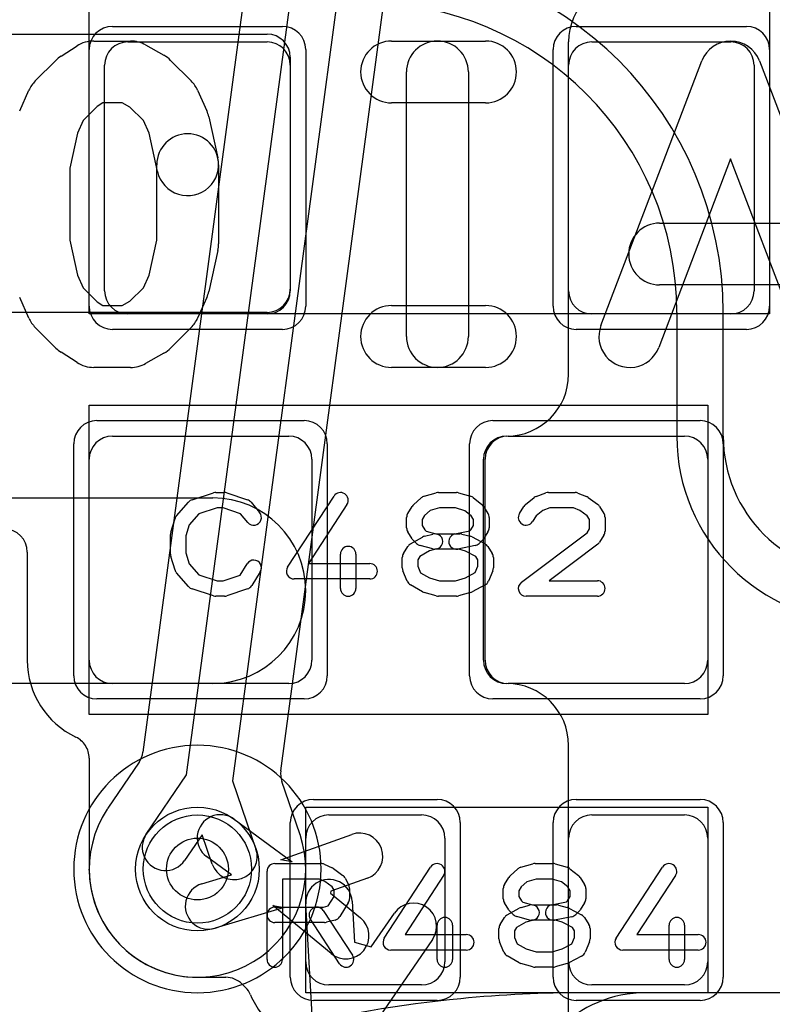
# Model space of a CAD drawing. Extents: x 0 to 21, y -0.5 to 20.
# Tile 9 of 15: x 15.2 to 17.6, y 9 to 12.1. Entities that reach past the tile are written whole.
import ezdxf

# ---------------------------------------------------------------- set-up
doc = ezdxf.new("R2010")
doc.units = 0
for name, color, linetype in [('Hole', 1, 'CONTINUOUS'), ('L1', 3, 'CONTINUOUS'), ('L2', 3, 'CONTINUOUS'), ('L3', 3, 'CONTINUOUS'), ('L4', 3, 'CONTINUOUS'), ('MetalMask-A', 176, 'CONTINUOUS'), ('PartsArea-A', 111, 'CONTINUOUS'), ('PartsSilk-A', 221, 'CONTINUOUS'), ('PartsSilk-B', 221, 'CONTINUOUS'), ('Resist-A', 2, 'CONTINUOUS'), ('Resist-B', 2, 'CONTINUOUS'), ('Silk-B', 140, 'CONTINUOUS')]:
    doc.layers.add(name, color=color, linetype=linetype)

msp = doc.modelspace()

# ---------------------------------------------------------------- linework, layer by layer
at = {"layer": 'Hole'}
msp.add_circle((15.75, 9.4), 0.1, dxfattribs=at)
at = {"layer": 'L1'}
for p, q in [((3.27279, 12.1), (15.97503, 12.1)), ((15.525, 12.075), (15.975, 12.075)), ((16.95, 11), (16.95, 12.075)), ((17.025, 12.075), (17.475, 12.075)), ((16.05, 12.02503), (16.05, 11.27497)), ((15.45, 11.27), (15.45, 12)), ((16.05, 12), (16.05, 11.27)), ((16.95, 11.27), (16.95, 12)), ((17.55, 12), (17.55, 11.27)), ((15.97503, 11.2), (3.92426, 11.2)), ((15.975, 11.195), (15.525, 11.195)), ((17.475, 11.195), (17.025, 11.195)), ((15.475, 10.8), (16.045, 10.8)), ((16.74997, 10.8), (16.75, 10.8)), ((16.755, 10.8), (17.325, 10.8)), ((15.4, 10.075), (15.4, 10.725)), ((16.12, 10.725), (16.12, 10.075)), ((16.675, 10.07497), (16.675, 10.72503)), ((16.68, 10.075), (16.68, 10.725)), ((17.4, 10.725), (17.4, 10.075)), ((14.45, 10.6), (15.8, 10.6)), ((15.19996, 10.425), (15.19996, 10.075)), ((15.8, 10), (14.45, 10)), ((16.045, 10), (15.475, 10)), ((16.75, 10), (16.74997, 10)), ((17.325, 10), (16.755, 10)), ((16.95, 8.6), (16.95, 9.8)), ((15.39988, 9.75877), (15.39988, 9.4)), ((15.86864, 9.56101), (16.0561, 9.42289)), ((16.175, 9.575), (16.475, 9.575)), ((17.025, 9.575), (17.325, 9.575)), ((16.01918, 9.42931), (16.24901, 9.51178)), ((16.1, 9.1), (16.1, 9.5)), ((16.55, 9.5), (16.55, 9.1)), ((16.95, 9.1), (16.95, 9.5)), ((17.4, 9.5), (17.4, 9.1)), ((15.86034, 9.38081), (15.77966, 9.44025)), ((16.0561, 9.42289), (16.01918, 9.42931)), ((15.76434, 9.35209), (15.86034, 9.38081)), ((16.29967, 9.3706), (16.18119, 9.32809)), ((16.18119, 9.32809), (16.18016, 9.32212)), ((16.18016, 9.32212), (16.27732, 9.24211)), ((16.03039, 9.27511), (15.80732, 9.20839)), ((16.18196, 9.12631), (15.99346, 9.28154)), ((15.99346, 9.28154), (16.03039, 9.27511)), ((16.12442, 8.86259), (16.10036, 9.28727)), ((16.25012, 9.29575), (16.25764, 9.16305)), ((16.31139, 9.1481), (16.38675, 9.25743)), ((16.51025, 9.17231), (16.26884, 8.82208)), ((16.25764, 9.16305), (16.31139, 9.1481)), ((15.75001, 9.04996), (15.8415, 9.04996)), ((15.89509, 9.02744), (15.9055, 9.01703)), ((16.475, 9.025), (16.175, 9.025)), ((17.325, 9.025), (17.025, 9.025))]:
    msp.add_line(p, q, dxfattribs=at)
msp.add_circle((15.75, 9.4), 0.2, dxfattribs=at)
for centre, radius, start, end in [((17.15, 12.075), 0.2, 90, 180), ((15.97503, 12.02503), 0.07497, 0, 90), ((15.525, 12), 0.075, 90, 180), ((15.975, 12), 0.075, 0, 90), ((17.025, 12), 0.075, 90, 180), ((17.475, 12), 0.075, 0, 90), ((15.97503, 11.27497), 0.07497, -90, 0), ((15.525, 11.27), 0.075, 180, -90), ((15.975, 11.27), 0.075, -90, 0), ((17.025, 11.27), 0.075, 180, -90), ((17.475, 11.27), 0.075, -90, 0), ((16.75, 11), 0.2, -90, 0), ((15.475, 10.725), 0.075, 90, 180), ((16.045, 10.725), 0.075, 0, 90), ((16.74997, 10.72503), 0.07497, 90, 180), ((16.755, 10.725), 0.075, 90, 180), ((17.325, 10.725), 0.075, 0, 90), ((15.8, 10.3), 0.3, -90, 90), ((15.12496, 10.425), 0.075, 0, 90), ((15.475, 10.07499), 0.27504, 179.99792, -115.39671), ((15.475, 10.075), 0.075, 180, -90), ((16.045, 10.075), 0.075, -90, 0), ((16.74997, 10.07497), 0.07497, 180, -90), ((16.755, 10.075), 0.075, 180, -90), ((17.325, 10.075), 0.075, -90, 0), ((16.75, 9.8), 0.2, 0, 90), ((15.32489, 9.75881), 0.07497, 32.63649, 64.60402), ((15.32491, 9.75877), 0.07497, 0, 32.67048), ((15.82415, 9.50063), 0.075, 53.61597, -126.38183), ((16.175, 9.5), 0.075, 90, 180), ((16.475, 9.5), 0.075, 0, 90), ((17.025, 9.5), 0.075, 90, 180), ((17.325, 9.5), 0.075, 0, 90), ((16.27434, 9.44119), 0.075, -70.26035, 109.73835), ((15.32501, 9.39619), 0.07497, 0.51203, 2.91317), ((15.75001, 9.4), 0.35004, -179.48603, -90), ((16.17524, 9.29151), 0.075, 3.24085, -176.75687), ((15.78583, 9.28024), 0.075, 106.65168, -73.34742), ((16.4485, 9.21487), 0.075, -34.57581, 145.42179), ((16.22964, 9.18421), 0.075, -129.47107, 50.52872), ((16.175, 9.1), 0.075, 180, -90), ((16.475, 9.1), 0.075, -90, 0), ((17.025, 9.1), 0.075, 180, -90), ((17.325, 9.1), 0.075, -90, 0), ((15.8415, 8.97496), 0.075, 45.0054, 90), ((15.84208, 8.97443), 0.07497, 45, 45.60525), ((15.85249, 8.96402), 0.07497, 22.85738, 45), ((16.17505, 9.09998), 0.27508, -157.14493, -142.46062)]:
    msp.add_arc(centre, radius, start, end, dxfattribs=at)
at = {"layer": 'L2'}
for p, q in [((17.29996, 11.2), (17.29996, 10.8)), ((17.45, 10.8), (17.45, 11.2)), ((17.9, 9.00004), (17, 9.00004))]:
    msp.add_line(p, q, dxfattribs=at)
for centre, radius, start, end in [((16.3, 11.2), 2.20004, 0, 90), ((16.3, 11.2), 2.05, 0, 90), ((16.3, 11.2), 1.15, 0, 90), ((16.3, 11.2), 0.99996, 0, 90), ((17.9, 10.8), 0.60004, 180, 0), ((17.9, 10.8), 0.45, 180, 0), ((15.75, 9.4), 0.40004, 90, -90), ((15.75, 9.4), 0.40004, -90, 90), ((16.99998, 4.9), 4.10004, 95.57186, 112.06768), ((16.99992, 4.89999), 4.10005, 89.99944, 95.57101), ((17, 4.9), 4.10004, 90, 90.00056)]:
    msp.add_arc(centre, radius, start, end, dxfattribs=at)
at = {"layer": 'L3'}
msp.add_line((18.05, 9.00004), (17.2, 9.00004), dxfattribs=at)
for centre, start, end in [((15.75, 9.4), 90, -90), ((15.75, 9.4), -90, 90), ((17.2, 8.6), 90, -90)]:
    msp.add_arc(centre, 0.40004, start, end, dxfattribs=at)
at = {"layer": 'L4'}
for p, q in [((15.71517, 9.70497), (16.38615, 14.71494)), ((16.2304, 14.68233), (15.57351, 9.77745)), ((16.53483, 14.69503), (15.86385, 9.68506)), ((16.0196, 9.71767), (16.67649, 14.62255)), ((15.56124, 9.74532), (15.4608, 9.59724)), ((15.58448, 9.51227), (15.71517, 9.70497)), ((15.86385, 9.68506), (15.93923, 9.46475)), ((16.08119, 9.51332), (16.02298, 9.68345)), ((15.76487, 9.51101), (15.70862, 9.42807)), ((15.79731, 9.41619), (15.76487, 9.51101))]:
    msp.add_line(p, q, dxfattribs=at)
msp.add_circle((15.75, 9.4), 0.2, dxfattribs=at)
for centre, radius, start, end in [((15.4992, 9.7874), 0.07497, -34.14795, -7.62646), ((16.09391, 9.70772), 0.07497, 172.37354, -161.11068), ((15.75, 9.4), 0.35004, 146.49153, 18.60214), ((15.39563, 9.63463), 0.07497, -33.5099, -33.23855), ((15.64656, 9.47018), 0.22505, 145.85731, 146.76043), ((15.39825, 9.63857), 0.07497, -34.14366, -33.45479), ((15.64655, 9.47017), 0.075, 145.85227, -34.1455), ((15.86827, 9.44047), 0.22504, 18.48245, 18.88824), ((16.1528, 9.53558), 0.07497, -161.5143, -161.39346), ((15.86827, 9.44047), 0.075, -161.11087, 18.88768)]:
    msp.add_arc(centre, radius, start, end, dxfattribs=at)
at = {"layer": 'MetalMask-A'}
for p, q in [((15.525, 12.075), (15.975, 12.075)), ((17.025, 12.075), (17.475, 12.075)), ((15.45, 11.27), (15.45, 12)), ((16.05, 12), (16.05, 11.27)), ((16.95, 11.27), (16.95, 12)), ((17.55, 12), (17.55, 11.27)), ((15.975, 11.195), (15.525, 11.195)), ((17.475, 11.195), (17.025, 11.195)), ((15.475, 10.8), (16.045, 10.8)), ((16.755, 10.8), (17.325, 10.8)), ((15.4, 10.075), (15.4, 10.725)), ((16.12, 10.725), (16.12, 10.075)), ((16.68, 10.075), (16.68, 10.725)), ((17.4, 10.725), (17.4, 10.075)), ((16.045, 10), (15.475, 10)), ((17.325, 10), (16.755, 10)), ((16.175, 9.575), (16.475, 9.575)), ((17.025, 9.575), (17.325, 9.575)), ((16.1, 9.1), (16.1, 9.5)), ((16.55, 9.5), (16.55, 9.1)), ((16.95, 9.1), (16.95, 9.5)), ((17.4, 9.5), (17.4, 9.1)), ((16.475, 9.025), (16.175, 9.025)), ((17.325, 9.025), (17.025, 9.025))]:
    msp.add_line(p, q, dxfattribs=at)
for centre, start, end in [((15.525, 12), 90, 180), ((15.975, 12), 0, 90), ((17.025, 12), 90, 180), ((17.475, 12), 0, 90), ((15.525, 11.27), 180, -90), ((15.975, 11.27), -90, 0), ((17.025, 11.27), 180, -90), ((17.475, 11.27), -90, 0), ((15.475, 10.725), 90, 180), ((16.045, 10.725), 0, 90), ((16.755, 10.725), 90, 180), ((17.325, 10.725), 0, 90), ((15.475, 10.075), 180, -90), ((16.045, 10.075), -90, 0), ((16.755, 10.075), 180, -90), ((17.325, 10.075), -90, 0), ((16.175, 9.5), 90, 180), ((16.475, 9.5), 0, 90), ((17.025, 9.5), 90, 180), ((17.325, 9.5), 0, 90), ((16.175, 9.1), 180, -90), ((16.475, 9.1), -90, 0), ((17.025, 9.1), 180, -90), ((17.325, 9.1), -90, 0)]:
    msp.add_arc(centre, 0.075, start, end, dxfattribs=at)
at = {"layer": 'PartsArea-A'}
for p, q in [((15.4, 11.195), (15.4, 14.205)), ((17.6, 14.205), (17.6, 11.195)), ((17.6, 11.195), (15.4, 11.195)), ((15.4, 10.9), (17.4, 10.9)), ((15.4, 9.9), (15.4, 10.9)), ((17.4, 10.9), (17.4, 9.9)), ((17.4, 9.9), (15.4, 9.9)), ((16.1, 9.6), (17.4, 9.6)), ((16.1, 9), (16.1, 9.6)), ((17.4, 9.6), (17.4, 9)), ((17.4, 9), (16.1, 9))]:
    msp.add_line(p, q, dxfattribs=at)
at = {"layer": 'PartsSilk-A'}
for p, q in [((15.73266, 10.59418), (15.8021, 10.6164)), ((15.80972, 10.61759), (15.8375, 10.61759)), ((15.8454, 10.61631), (15.91207, 10.59409)), ((16.04157, 10.37663), (16.19157, 10.60626)), ((16.48341, 10.60552), (16.5223, 10.61663)), ((16.52917, 10.61759), (16.5875, 10.61759)), ((16.59437, 10.61663), (16.63326, 10.60552)), ((16.84563, 10.60497), (16.87618, 10.61608)), ((16.88472, 10.61759), (16.97083, 10.61759)), ((16.98011, 10.6158), (17.00789, 10.60469)), ((15.68258, 10.54239), (15.72147, 10.58683)), ((15.92338, 10.58637), (15.95115, 10.55304)), ((16.23343, 10.57892), (16.10869, 10.38796)), ((16.43019, 10.55029), (16.44408, 10.57251)), ((16.44867, 10.57795), (16.47367, 10.60017)), ((16.64201, 10.601), (16.66979, 10.57878)), ((16.67537, 10.57251), (16.68926, 10.55029)), ((16.7913, 10.55029), (16.80519, 10.57251)), ((16.81077, 10.57878), (16.83855, 10.601)), ((17.01331, 10.6017), (17.04387, 10.57948)), ((17.05037, 10.57251), (17.06426, 10.55029)), ((15.75452, 10.54868), (15.72368, 10.51344)), ((15.81362, 10.56759), (15.75452, 10.54868)), ((15.83344, 10.56759), (15.81362, 10.56759)), ((15.88952, 10.5489), (15.83344, 10.56759)), ((15.91273, 10.52104), (15.88952, 10.5489)), ((16.48457, 10.54296), (16.47639, 10.52987)), ((16.50263, 10.55901), (16.48457, 10.54296)), ((16.53267, 10.56759), (16.50263, 10.55901)), ((16.584, 10.56759), (16.53267, 10.56759)), ((16.6147, 10.55882), (16.584, 10.56759)), ((16.63523, 10.5424), (16.6147, 10.55882)), ((16.64306, 10.52987), (16.63523, 10.5424)), ((16.84533, 10.5424), (16.8337, 10.52379)), ((16.86658, 10.55939), (16.84533, 10.5424)), ((16.88912, 10.56759), (16.86658, 10.55939)), ((16.96602, 10.56759), (16.88912, 10.56759)), ((16.98643, 10.55943), (16.96602, 10.56759)), ((17.01054, 10.54189), (16.98643, 10.55943)), ((17.01806, 10.52987), (17.01054, 10.54189)), ((15.66364, 10.48894), (15.67753, 10.53339)), ((15.72368, 10.51344), (15.7125, 10.47766)), ((16.42639, 10.5037), (16.42639, 10.53704)), ((16.47639, 10.52987), (16.47639, 10.51087)), ((16.47639, 10.51087), (16.48497, 10.49715)), ((16.63448, 10.49715), (16.64306, 10.51087)), ((16.64306, 10.51087), (16.64306, 10.52987)), ((16.69306, 10.53704), (16.69306, 10.5037)), ((17.01806, 10.49976), (17.01806, 10.52987)), ((17.06806, 10.53704), (17.06806, 10.49259)), ((15.6625, 10.41852), (15.6625, 10.48148)), ((15.7125, 10.47766), (15.7125, 10.42234)), ((16.44408, 10.46823), (16.43019, 10.49045)), ((16.48384, 10.47601), (16.51162, 10.48342)), ((16.48497, 10.49715), (16.48932, 10.4928)), ((16.48932, 10.4928), (16.52134, 10.48426)), ((16.52134, 10.48426), (16.59861, 10.48426)), ((16.5826, 10.48377), (16.63074, 10.4934)), ((16.60505, 10.48342), (16.63283, 10.47601)), ((16.63074, 10.4934), (16.63448, 10.49715)), ((16.68926, 10.49045), (16.67537, 10.46823)), ((16.79747, 10.32739), (17.01043, 10.48756)), ((17.01043, 10.48756), (17.01806, 10.49976)), ((17.06426, 10.47934), (17.05037, 10.45712)), ((16.43899, 10.45134), (16.47788, 10.47356)), ((16.45871, 10.45269), (16.4476, 10.4638)), ((16.51162, 10.4351), (16.46995, 10.44621)), ((16.64796, 10.44586), (16.5924, 10.43475)), ((16.63815, 10.47391), (16.67982, 10.45169)), ((16.67185, 10.4638), (16.66074, 10.45269)), ((17.0442, 10.45039), (16.88733, 10.33241)), ((15.7125, 10.42234), (15.72368, 10.38656)), ((16.2125, 10.30741), (16.2125, 10.41852)), ((16.2625, 10.41852), (16.2625, 10.30741)), ((16.4163, 10.42066), (16.43019, 10.44288)), ((16.49986, 10.42853), (16.46925, 10.41104)), ((16.5245, 10.4351), (16.49986, 10.42853)), ((16.59533, 10.43426), (16.51806, 10.43426)), ((16.61717, 10.42844), (16.59533, 10.43426)), ((16.6504, 10.41072), (16.61717, 10.42844)), ((16.68926, 10.44287), (16.70314, 10.42065)), ((15.67753, 10.36661), (15.66364, 10.41106)), ((15.72368, 10.38656), (15.75452, 10.35132)), ((15.88773, 10.3505), (15.91074, 10.38732)), ((16.10869, 10.38796), (16.30694, 10.38796)), ((16.4125, 10.37407), (16.4125, 10.40741)), ((16.46925, 10.41104), (16.4625, 10.40024)), ((16.4625, 10.40024), (16.4625, 10.37907)), ((16.65694, 10.40024), (16.6504, 10.41072)), ((16.65694, 10.37907), (16.65694, 10.40024)), ((16.70694, 10.40741), (16.70694, 10.37407)), ((15.72147, 10.31317), (15.68258, 10.35761)), ((15.75452, 10.35132), (15.81362, 10.33241)), ((15.83344, 10.33241), (15.88773, 10.3505)), ((15.95314, 10.36082), (15.92537, 10.31638)), ((16.42831, 10.33112), (16.41442, 10.36445)), ((16.4625, 10.37907), (16.47119, 10.35822)), ((16.47119, 10.35822), (16.50006, 10.34173)), ((16.61697, 10.34183), (16.64842, 10.3586)), ((16.64842, 10.3586), (16.65694, 10.37907)), ((16.70502, 10.36446), (16.69114, 10.33113)), ((15.81362, 10.33241), (15.83344, 10.33241)), ((16.30694, 10.33796), (16.0625, 10.33796)), ((16.47788, 10.29681), (16.43899, 10.31903)), ((16.50006, 10.34173), (16.53267, 10.33241)), ((16.53267, 10.33241), (16.584, 10.33241)), ((16.584, 10.33241), (16.61697, 10.34183)), ((16.67982, 10.31868), (16.63815, 10.29646)), ((16.88733, 10.33241), (17.04306, 10.33241)), ((15.8021, 10.2836), (15.73266, 10.30582)), ((15.91207, 10.30591), (15.8454, 10.28369)), ((16.5223, 10.28337), (16.48341, 10.29448)), ((16.63326, 10.29448), (16.59437, 10.28337)), ((15.8375, 10.28241), (15.80972, 10.28241)), ((16.5875, 10.28241), (16.52917, 10.28241)), ((17.04306, 10.28241), (16.8125, 10.28241)), ((16, 9.41759), (16.15, 9.41759)), ((16.16015, 9.41544), (16.18515, 9.40433)), ((16.1897, 9.4017), (16.22026, 9.37948)), ((16.35407, 9.17663), (16.50407, 9.40626)), ((16.76117, 9.37795), (16.78617, 9.40017)), ((16.79591, 9.40552), (16.8348, 9.41663)), ((16.84167, 9.41759), (16.9, 9.41759)), ((16.90687, 9.41663), (16.94576, 9.40552)), ((16.95451, 9.401), (16.98229, 9.37878)), ((17.10407, 9.17663), (17.25407, 9.40626)), ((15.975, 9.10741), (15.975, 9.39259)), ((16.1447, 9.36759), (16.025, 9.36759)), ((16.025, 9.36759), (16.025, 9.10741)), ((16.16243, 9.35971), (16.1447, 9.36759)), ((16.22792, 9.37044), (16.23903, 9.34822)), ((16.54593, 9.37892), (16.42119, 9.18796)), ((16.74269, 9.35029), (16.75658, 9.37251)), ((16.84517, 9.36759), (16.81513, 9.35901)), ((16.8965, 9.36759), (16.84517, 9.36759)), ((16.9272, 9.35882), (16.8965, 9.36759)), ((16.98787, 9.37251), (17.00176, 9.35029)), ((17.29593, 9.37892), (17.17119, 9.18796)), ((16.18593, 9.34263), (16.16243, 9.35971)), ((16.19167, 9.33114), (16.18593, 9.34263)), ((16.19167, 9.31087), (16.19167, 9.33114)), ((16.24167, 9.33704), (16.24167, 9.3037)), ((16.73889, 9.3037), (16.73889, 9.33704)), ((16.79707, 9.34296), (16.78889, 9.32987)), ((16.78889, 9.32987), (16.78889, 9.31087)), ((16.81513, 9.35901), (16.79707, 9.34296)), ((16.94773, 9.3424), (16.9272, 9.35882)), ((16.95556, 9.32987), (16.94773, 9.3424)), ((16.95556, 9.31087), (16.95556, 9.32987)), ((17.00556, 9.33704), (17.00556, 9.3037)), ((16.17292, 9.28087), (16.19167, 9.31087)), ((16.78889, 9.31087), (16.79747, 9.29715)), ((16.94698, 9.29715), (16.95556, 9.31087)), ((16, 9.27685), (16.15783, 9.27685)), ((16.15783, 9.27685), (16.17292, 9.28087)), ((16.23787, 9.29045), (16.21009, 9.24601)), ((16.75658, 9.26823), (16.74269, 9.29045)), ((16.75149, 9.25134), (16.79038, 9.27356)), ((16.79634, 9.27601), (16.82412, 9.28342)), ((16.79747, 9.29715), (16.80182, 9.2928)), ((16.80182, 9.2928), (16.83384, 9.28426)), ((16.83384, 9.28426), (16.91111, 9.28426)), ((16.8951, 9.28377), (16.94324, 9.2934)), ((16.91755, 9.28342), (16.94533, 9.27601)), ((16.94324, 9.2934), (16.94698, 9.29715)), ((16.95065, 9.27391), (16.99232, 9.25169)), ((17.00176, 9.29045), (16.98787, 9.26823)), ((16.20964, 9.09373), (16.11519, 9.23817)), ((16.15703, 9.26553), (16.25148, 9.12109)), ((16.19533, 9.2351), (16.16755, 9.22769)), ((16.7288, 9.22066), (16.74269, 9.24288)), ((16.77121, 9.25269), (16.7601, 9.2638)), ((16.82412, 9.2351), (16.78245, 9.24621)), ((16.837, 9.2351), (16.81236, 9.22853)), ((16.90783, 9.23426), (16.83056, 9.23426)), ((16.96046, 9.24586), (16.9049, 9.23475)), ((16.92967, 9.22844), (16.90783, 9.23426)), ((16.98435, 9.2638), (16.97324, 9.25269)), ((17.00176, 9.24287), (17.01564, 9.22065)), ((16.16111, 9.22685), (16, 9.22685)), ((16.525, 9.10741), (16.525, 9.21852)), ((16.575, 9.21852), (16.575, 9.10741)), ((16.725, 9.17407), (16.725, 9.20741)), ((16.78175, 9.21104), (16.775, 9.20024)), ((16.81236, 9.22853), (16.78175, 9.21104)), ((16.9629, 9.21072), (16.92967, 9.22844)), ((16.96944, 9.20024), (16.9629, 9.21072)), ((17.01944, 9.20741), (17.01944, 9.17407)), ((17.275, 9.10741), (17.275, 9.21852)), ((17.325, 9.21852), (17.325, 9.10741)), ((16.42119, 9.18796), (16.61944, 9.18796)), ((16.775, 9.20024), (16.775, 9.17907)), ((16.775, 9.17907), (16.78369, 9.15822)), ((16.96092, 9.1586), (16.96944, 9.17907)), ((16.96944, 9.17907), (16.96944, 9.20024)), ((17.17119, 9.18796), (17.36944, 9.18796)), ((16.74081, 9.13112), (16.72692, 9.16445)), ((16.78369, 9.15822), (16.81256, 9.14173)), ((16.81256, 9.14173), (16.84517, 9.13241)), ((16.8965, 9.13241), (16.92947, 9.14183)), ((16.92947, 9.14183), (16.96092, 9.1586)), ((17.01752, 9.16446), (17.00364, 9.13113)), ((16.61944, 9.13796), (16.375, 9.13796)), ((16.79038, 9.09681), (16.75149, 9.11903)), ((16.84517, 9.13241), (16.8965, 9.13241)), ((16.99232, 9.11868), (16.95065, 9.09646)), ((17.36944, 9.13796), (17.125, 9.13796)), ((16.8348, 9.08337), (16.79591, 9.09448)), ((16.9, 9.08241), (16.84167, 9.08241)), ((16.94576, 9.09448), (16.90687, 9.08337))]:
    msp.add_line(p, q, dxfattribs=at)
for centre, start, end in [((15.80972, 10.59259), 90, 107.74642), ((15.8375, 10.59259), 71.57954, 90), ((16.2125, 10.59259), -33.14974, 146.84644), ((16.49028, 10.58148), 105.94854, 131.62783), ((16.52917, 10.59259), 90, 105.94854), ((16.5875, 10.59259), 74.05146, 90), ((16.62639, 10.58148), 51.33303, 74.05146), ((16.85417, 10.58148), 109.97919, 128.65478), ((16.88472, 10.59259), 90, 109.98461), ((16.97083, 10.59259), 68.2071, 90), ((16.99861, 10.58148), 53.98274, 68.20215), ((15.74028, 10.57037), 107.74642, 138.81192), ((15.90417, 10.57037), 39.7909, 71.57954), ((16.46528, 10.55926), 131.62783, 147.99462), ((16.65417, 10.55926), 32.00538, 51.33303), ((16.82639, 10.55926), 128.66697, 147.98998), ((17.02917, 10.55926), 32.00538, 53.97932), ((15.70139, 10.52593), 138.81192, 162.63777), ((15.93194, 10.53704), -140.2091, 39.8005), ((16.45139, 10.53704), 147.99462, 180), ((16.66806, 10.53704), 0, 32.00538), ((16.8125, 10.53704), 147.99462, -32.01002), ((17.04306, 10.53704), 0, 32.01002), ((15.6875, 10.48148), 162.63777, 180), ((16.45139, 10.5037), 180, -147.99462), ((16.49028, 10.45185), 104.92551, 119.74171), ((16.51806, 10.45926), -75.07449, 104.93527), ((16.5875, 10.45926), 101.30544, -78.69205), ((16.59861, 10.45926), 75.07449, 90), ((16.62639, 10.45185), 61.9383, 75.06473), ((16.66806, 10.5037), -32.00538, 0), ((17.04306, 10.49259), -32.00538, 0), ((16.45139, 10.42963), 119.73351, 147.98998), ((16.46528, 10.48148), -147.99462, -135), ((16.47639, 10.47037), -135, -104.92551), ((16.64306, 10.47037), -78.69456, -45), ((16.65417, 10.48148), -45, -32.00538), ((16.66806, 10.42963), 31.98594, 61.9318), ((17.02917, 10.47037), -53.0476, -32.01002), ((15.6875, 10.41852), 180, -162.63777), ((16.2375, 10.41852), 0, 180), ((16.4375, 10.40741), 147.99462, 180), ((16.51806, 10.45926), -104.92551, -90), ((16.68194, 10.40741), 0, 31.99147), ((15.93194, 10.37407), -32.00538, 147.99925), ((16.30694, 10.36296), -90, 90), ((15.70139, 10.37407), -162.63777, -138.81192), ((16.0625, 10.36296), 146.85026, -90), ((16.4375, 10.37407), 180, -157.37647), ((16.68194, 10.37407), -22.60576, 0), ((16.45139, 10.34074), -157.37309, -119.74171), ((16.66806, 10.34074), -61.9383, -22.60888), ((16.8125, 10.30741), 126.9524, -90), ((17.04306, 10.30741), -90, 90), ((15.74028, 10.32963), -138.81192, -107.74642), ((15.90417, 10.32963), -71.57954, -32.00538), ((16.2375, 10.30741), 180, 0), ((16.49028, 10.31852), -119.73351, -105.94345), ((16.62639, 10.31852), -74.05146, -61.9318), ((15.80972, 10.30741), -107.74642, -90), ((15.8375, 10.30741), -90, -71.57954), ((16.52917, 10.30741), -105.94854, -90), ((16.5875, 10.30741), -90, -74.05655), ((16, 9.39259), 90, 180), ((16.15, 9.39259), 66.04914, 90), ((16.175, 9.38148), 53.98274, 66.03964), ((16.525, 9.39259), -33.14974, 146.84644), ((16.80278, 9.38148), 105.94854, 131.62783), ((16.84167, 9.39259), 90, 105.94854), ((16.9, 9.39259), 74.05146, 90), ((16.93889, 9.38148), 51.33303, 74.05146), ((17.275, 9.39259), -33.14974, 146.84644), ((16.20556, 9.35926), 26.56505, 53.97932), ((16.77778, 9.35926), 131.62783, 147.99462), ((16.96667, 9.35926), 32.00538, 51.33303), ((16.21667, 9.33704), 0, 26.56505), ((16.76389, 9.33704), 147.99462, 180), ((16.98056, 9.33704), 0, 32.00538), ((16.21667, 9.3037), -32.00538, 0), ((16.76389, 9.3037), 180, -147.99462), ((16.98056, 9.3037), -32.00538, 0), ((16, 9.25185), 90, -90), ((16.13611, 9.25185), 33.18146, -146.81914), ((16.77778, 9.28148), -147.99462, -135), ((16.80278, 9.25185), 104.92551, 119.74171), ((16.83056, 9.25926), -75.07449, 104.93527), ((16.9, 9.25926), 101.30544, -78.69205), ((16.91111, 9.25926), 75.07449, 90), ((16.93889, 9.25185), 61.9383, 75.06473), ((16.96667, 9.28148), -45, -32.00538), ((16.18889, 9.25926), -75.07449, -32.01002), ((16.55, 9.21852), 0, 180), ((16.76389, 9.22963), 119.73351, 147.98998), ((16.78889, 9.27037), -135, -104.92551), ((16.83056, 9.25926), -104.92551, -90), ((16.95556, 9.27037), -78.69456, -45), ((16.98056, 9.22963), 31.98594, 61.9318), ((17.3, 9.21852), 0, 180), ((16.16111, 9.25185), -90, -75.06473), ((16.75, 9.20741), 147.99462, 180), ((16.99444, 9.20741), 0, 31.99147), ((16.375, 9.16296), 146.85026, -90), ((16.61944, 9.16296), -90, 90), ((16.75, 9.17407), 180, -157.37647), ((16.99444, 9.17407), -22.60576, 0), ((17.125, 9.16296), 146.85026, -90), ((17.36944, 9.16296), -90, 90), ((16, 9.10741), 180, 0), ((16.23056, 9.10741), -146.81854, 33.18086), ((16.55, 9.10741), 180, 0), ((16.76389, 9.14074), -157.37309, -119.74171), ((16.98056, 9.14074), -61.9383, -22.60888), ((17.3, 9.10741), 180, 0), ((16.80278, 9.11852), -119.73351, -105.94345), ((16.84167, 9.10741), -105.94854, -90), ((16.9, 9.10741), -90, -74.05655), ((16.93889, 9.11852), -74.05146, -61.9318)]:
    msp.add_arc(centre, 0.025, start, end, dxfattribs=at)
at = {"layer": 'PartsSilk-B'}
for p, q in [((15.41481, 12.07778), (15.53333, 12.07778)), ((16.37778, 12.07778), (16.68148, 12.07778)), ((15.30888, 12.02855), (15.36073, 12.06189)), ((15.58236, 12.06493), (15.64162, 12.03159)), ((15.22559, 11.94849), (15.29225, 12.01515)), ((15.6633, 12.01516), (15.72997, 11.9485)), ((17.0547, 11.15782), (17.38062, 12.01338)), ((17.56752, 12.01338), (17.89345, 11.15782)), ((16.42593, 11.12222), (16.42593, 11.97778)), ((16.62593, 11.97778), (16.62593, 11.12222)), ((15.17529, 11.85172), (15.20492, 11.91839)), ((15.75064, 11.91839), (15.78027, 11.85172)), ((15.44419, 11.87778), (15.42608, 11.86614)), ((15.50713, 11.87778), (15.44419, 11.87778)), ((15.53159, 11.86402), (15.50713, 11.87778)), ((16.68148, 11.87778), (16.37778, 11.87778)), ((15.42608, 11.86614), (15.38014, 11.8202)), ((15.57542, 11.8202), (15.53159, 11.86402)), ((15.38014, 11.8202), (15.36212, 11.77964)), ((15.59344, 11.77964), (15.57542, 11.8202)), ((15.78651, 11.8328), (15.81614, 11.69947)), ((15.36212, 11.77964), (15.33704, 11.6668)), ((15.6209, 11.65609), (15.59344, 11.77964)), ((17.47407, 11.69688), (17.2416, 11.08662)), ((17.70655, 11.08662), (17.47407, 11.69688)), ((15.33704, 11.6668), (15.33704, 11.4332)), ((15.61852, 11.4332), (15.61852, 11.67778)), ((15.81852, 11.67778), (15.81852, 11.42222)), ((17.24444, 11.48889), (17.7037, 11.48889)), ((15.33704, 11.4332), (15.36212, 11.32036)), ((15.59344, 11.32036), (15.61852, 11.4332)), ((15.81614, 11.40053), (15.78651, 11.2672)), ((15.36212, 11.32036), (15.38014, 11.2798)), ((15.57542, 11.2798), (15.59344, 11.32036)), ((15.38014, 11.2798), (15.42608, 11.23386)), ((15.53159, 11.23598), (15.57542, 11.2798)), ((17.7037, 11.28889), (17.24444, 11.28889)), ((15.20492, 11.18161), (15.17529, 11.24828)), ((15.78027, 11.24828), (15.75064, 11.18161)), ((15.42608, 11.23386), (15.44419, 11.22222)), ((15.44419, 11.22222), (15.50713, 11.22222)), ((15.50713, 11.22222), (15.53159, 11.23598)), ((16.37778, 11.22222), (16.68148, 11.22222)), ((15.29225, 11.08485), (15.22559, 11.15151)), ((15.72997, 11.1515), (15.6633, 11.08484)), ((15.36073, 11.03811), (15.30888, 11.07145)), ((15.64162, 11.06841), (15.58236, 11.03507)), ((15.53333, 11.02222), (15.41481, 11.02222)), ((16.68148, 11.02222), (16.37778, 11.02222))]:
    msp.add_line(p, q, dxfattribs=at)
for centre, start, end in [((15.41481, 11.97778), 90, 122.74137), ((15.53333, 11.97778), 60.63819, 90), ((16.37778, 11.97778), 90, -90), ((16.52593, 11.97778), 0, 180), ((16.68148, 11.97778), -90, 90), ((17.47407, 11.97778), 20.85446, 159.14554), ((15.36296, 11.94444), 122.7397, 135), ((15.59259, 11.94444), 45.00405, 60.63766), ((15.2963, 11.87778), 135, 156.03831), ((15.65926, 11.87778), 23.96074, 45.0043), ((15.68889, 11.81111), 12.52694, 23.96169), ((15.71852, 11.67778), 0, 180), ((15.71852, 11.67778), -167.47306, 12.52926), ((17.24444, 11.38889), 90, -90), ((15.71852, 11.42222), -12.52694, 0), ((15.68889, 11.28889), -23.96074, -12.52926), ((16.37778, 11.12222), 90, -90), ((16.68148, 11.12222), -90, 90), ((15.2963, 11.22222), -156.03926, -135), ((15.65926, 11.22222), -45.00405, -23.96169), ((17.14815, 11.12222), 159.14554, -20.85401), ((16.52593, 11.12222), 180, 0), ((15.36296, 11.15556), -135, -122.74137), ((15.59259, 11.15556), -60.63819, -45.0043), ((15.41481, 11.12222), -122.7397, -90), ((15.53333, 11.12222), -90, -60.63766)]:
    msp.add_arc(centre, 0.1, start, end, dxfattribs=at)
at = {"layer": 'Resist-A'}
for p, q in [((15.475, 12.12501), (16.025, 12.12501)), ((16.975, 12.12501), (17.525, 12.12501)), ((15.4, 11.22001), (15.4, 12.05001)), ((16.1, 12.05001), (16.1, 11.22001)), ((16.9, 11.22001), (16.9, 12.05001)), ((17.6, 12.05001), (17.6, 11.22001)), ((16.025, 11.14501), (15.475, 11.14501)), ((17.525, 11.14501), (16.975, 11.14501)), ((15.425, 10.85), (16.095, 10.85)), ((16.705, 10.85), (17.375, 10.85)), ((15.35, 10.025), (15.35, 10.775)), ((16.17, 10.775), (16.17, 10.025)), ((16.63, 10.025), (16.63, 10.775)), ((17.45, 10.775), (17.45, 10.025)), ((16.095, 9.95), (15.425, 9.95)), ((17.375, 9.95), (16.705, 9.95)), ((16.125, 9.625), (16.525, 9.625)), ((16.975, 9.625), (17.375, 9.625)), ((16.05, 9.05), (16.05, 9.55)), ((16.6, 9.55), (16.6, 9.05)), ((16.9, 9.05), (16.9, 9.55)), ((17.45, 9.55), (17.45, 9.05)), ((16.525, 8.975), (16.125, 8.975)), ((17.375, 8.975), (16.975, 8.975))]:
    msp.add_line(p, q, dxfattribs=at)
msp.add_circle((15.75, 9.4), 0.175, dxfattribs=at)
for centre, start, end in [((15.475, 12.05001), 90, 180), ((16.025, 12.05001), 0, 90), ((16.975, 12.05001), 90, 180), ((17.525, 12.05001), 0, 90), ((15.475, 11.22001), 180, -90), ((16.025, 11.22001), -90, 0), ((16.975, 11.22001), 180, -90), ((17.525, 11.22001), -90, 0), ((15.425, 10.775), 90, 180), ((16.095, 10.775), 0, 90), ((16.705, 10.775), 90, 180), ((17.375, 10.775), 0, 90), ((15.425, 10.025), 180, -90), ((16.095, 10.025), -90, 0), ((16.705, 10.025), 180, -90), ((17.375, 10.025), -90, 0), ((16.125, 9.55), 90, 180), ((16.525, 9.55), 0, 90), ((16.975, 9.55), 90, 180), ((17.375, 9.55), 0, 90), ((16.125, 9.05), 180, -90), ((16.525, 9.05), -90, 0), ((16.975, 9.05), 180, -90), ((17.375, 9.05), -90, 0)]:
    msp.add_arc(centre, 0.075, start, end, dxfattribs=at)
at = {"layer": 'Resist-B'}
msp.add_circle((15.75, 9.4), 0.175, dxfattribs=at)
at = {"layer": 'Silk-B'}
for p, q in [((15.41481, 12.07778), (15.53333, 12.07778)), ((16.37778, 12.07778), (16.68148, 12.07778)), ((15.30888, 12.02855), (15.36073, 12.06189)), ((15.58236, 12.06493), (15.64162, 12.03159)), ((15.22559, 11.94849), (15.29225, 12.01515)), ((15.6633, 12.01516), (15.72997, 11.9485)), ((17.0547, 11.15782), (17.38062, 12.01338)), ((17.56752, 12.01338), (17.89345, 11.15782)), ((16.42593, 11.12222), (16.42593, 11.97778)), ((16.62593, 11.97778), (16.62593, 11.12222)), ((15.17529, 11.85172), (15.20492, 11.91839)), ((15.75064, 11.91839), (15.78027, 11.85172)), ((15.44419, 11.87778), (15.42608, 11.86614)), ((15.50713, 11.87778), (15.44419, 11.87778)), ((15.53159, 11.86402), (15.50713, 11.87778)), ((16.68148, 11.87778), (16.37778, 11.87778)), ((15.42608, 11.86614), (15.38014, 11.8202)), ((15.57542, 11.8202), (15.53159, 11.86402)), ((15.38014, 11.8202), (15.36212, 11.77964)), ((15.59344, 11.77964), (15.57542, 11.8202)), ((15.78651, 11.8328), (15.81614, 11.69947)), ((15.36212, 11.77964), (15.33704, 11.6668)), ((15.6209, 11.65609), (15.59344, 11.77964)), ((17.47407, 11.69688), (17.2416, 11.08662)), ((17.70655, 11.08662), (17.47407, 11.69688)), ((15.33704, 11.6668), (15.33704, 11.4332)), ((15.61852, 11.4332), (15.61852, 11.67778)), ((15.81852, 11.67778), (15.81852, 11.42222)), ((17.24444, 11.48889), (17.7037, 11.48889)), ((15.33704, 11.4332), (15.36212, 11.32036)), ((15.59344, 11.32036), (15.61852, 11.4332)), ((15.81614, 11.40053), (15.78651, 11.2672)), ((15.36212, 11.32036), (15.38014, 11.2798)), ((15.57542, 11.2798), (15.59344, 11.32036)), ((15.38014, 11.2798), (15.42608, 11.23386)), ((15.53159, 11.23598), (15.57542, 11.2798)), ((17.7037, 11.28889), (17.24444, 11.28889)), ((15.20492, 11.18161), (15.17529, 11.24828)), ((15.78027, 11.24828), (15.75064, 11.18161)), ((15.42608, 11.23386), (15.44419, 11.22222)), ((15.44419, 11.22222), (15.50713, 11.22222)), ((15.50713, 11.22222), (15.53159, 11.23598)), ((16.37778, 11.22222), (16.68148, 11.22222)), ((15.29225, 11.08485), (15.22559, 11.15151)), ((15.72997, 11.1515), (15.6633, 11.08484)), ((15.36073, 11.03811), (15.30888, 11.07145)), ((15.64162, 11.06841), (15.58236, 11.03507)), ((15.53333, 11.02222), (15.41481, 11.02222)), ((16.68148, 11.02222), (16.37778, 11.02222))]:
    msp.add_line(p, q, dxfattribs=at)
for centre, start, end in [((15.41481, 11.97778), 90, 122.74137), ((15.53333, 11.97778), 60.63819, 90), ((16.37778, 11.97778), 90, -90), ((16.52593, 11.97778), 0, 180), ((16.68148, 11.97778), -90, 90), ((17.47407, 11.97778), 20.85446, 159.14554), ((15.36296, 11.94444), 122.7397, 135), ((15.59259, 11.94444), 45.00405, 60.63766), ((15.2963, 11.87778), 135, 156.03831), ((15.65926, 11.87778), 23.96074, 45.0043), ((15.68889, 11.81111), 12.52694, 23.96169), ((15.71852, 11.67778), 0, 180), ((15.71852, 11.67778), -167.47306, 12.52926), ((17.24444, 11.38889), 90, -90), ((15.71852, 11.42222), -12.52694, 0), ((15.68889, 11.28889), -23.96074, -12.52926), ((16.37778, 11.12222), 90, -90), ((16.68148, 11.12222), -90, 90), ((15.2963, 11.22222), -156.03926, -135), ((15.65926, 11.22222), -45.00405, -23.96169), ((17.14815, 11.12222), 159.14554, -20.85401), ((16.52593, 11.12222), 180, 0), ((15.36296, 11.15556), -135, -122.74137), ((15.59259, 11.15556), -60.63819, -45.0043), ((15.41481, 11.12222), -122.7397, -90), ((15.53333, 11.12222), -90, -60.63766)]:
    msp.add_arc(centre, 0.1, start, end, dxfattribs=at)

doc.saveas('drawing.dxf')
